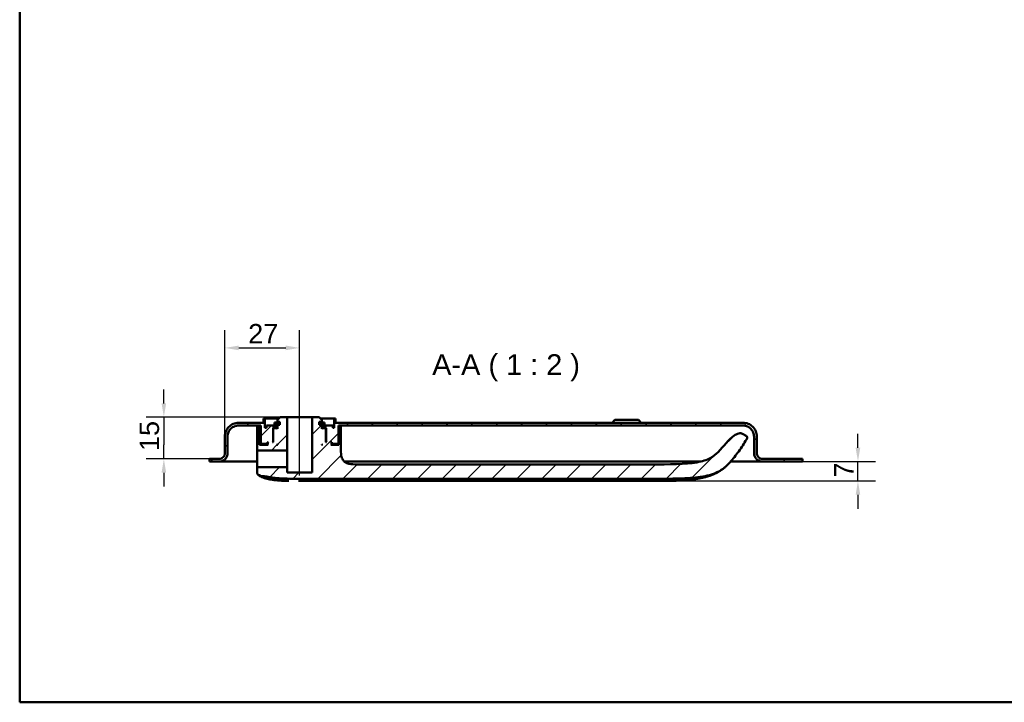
# Model space of a CAD drawing. Header units: millimetres. Extents: x 20 to 833, y 20 to 574.
# Tile 1 of 12: x 20 to 375, y 20 to 266. Entities that reach past the tile are written whole.
import ezdxf

# ---------------------------------------------------------------- set-up
doc = ezdxf.new("R2010")
doc.units = ezdxf.units.MM
doc.header["$LTSCALE"] = 2
for name, color, linetype, lineweight in [('Bemaßungen(DIN)', 7, 'Continuous', 25), ('Mittellinie(DIN)', 7, 'Continuous', 25), ('Sichtbare Kanten(DIN)', 7, 'Continuous', 50), ('Skizziergeometrie(DIN)', 7, 'Continuous', 50), ('Symbole(DIN)', 7, 'Continuous', 25)]:
    doc.layers.add(name, color=color, linetype=linetype, lineweight=lineweight)
doc.layers.add('Schraffur', color=179, linetype='Continuous', lineweight=9, true_color=0x1e1e47)
doc.styles.add('Aktuell-DINGroßer Text', font='arial.ttf')
doc.styles.add('STANDARD-DIN~0', font='arial.ttf')
doc.dimstyles.new('CAD-LAN', dxfattribs={"dimscale": 2, "dimtxt": 3.5, "dimasz": 2.5, "dimexe": 3.175, "dimexo": 0, "dimgap": 0.8, "dimtad": 1, "dimrnd": 1e-08, "dimtxsty": 'STANDARD-DIN~0', "dimcen": 0.09, "dimdle": 10, "dimclrd": 250, "dimclre": 250, "dimclrt": 250, "dimadec": 0, "dimazin": 2, "dimtfac": 1, "dimtmove": 0, "dimatfit": 3, "dimfxl": 1, "dimtolj": 1, "dimtzin": 0, "dimlwd": 25, "dimlwe": 25, "dimarcsym": 0})

# ---------------------------------------------------------------- blocks, each defined once
blk = doc.blocks.new('Ränder Standardrahmen')
at = {"layer": 'Skizziergeometrie(DIN)', "flags": 128}
blk.add_lwpolyline([(10, 10), (10, 287), (410, 287), (410, 10), (10, 10)], dxfattribs=at)
blk = doc.blocks.new('*D25')
at = {"layer": 'Bemaßungen(DIN)', "color": 250, "linetype": 'Continuous', "lineweight": 25, "true_color": 0x3f3f3f, "transparency": 16777216}
for p, q in [((94.03, 115.83), (94.03, 154.18)), ((121.03, 127.83), (121.03, 154.18)), ((99.03, 147.83), (116.03, 147.83))]:
    blk.add_line(p, q, dxfattribs=at)
at = {"layer": 'Bemaßungen(DIN)', "color": 250, "linetype": 'Continuous', "true_color": 0x3f3f3f, "transparency": 16777216}
for points in [[(99.03, 148.67), (99.03, 147), (94.03, 147.83)], [(116.03, 148.67), (116.03, 147), (121.03, 147.83)]]:
    blk.add_solid(points, dxfattribs=at)
at = {"layer": 'Defpoints', "color": 0, "linetype": 'Continuous', "transparency": 16777216}
for p in [(121.03, 147.83), (121.03, 127.83), (94.03, 115.83)]:
    blk.add_point(p, dxfattribs=at)
at = {"layer": 'Bemaßungen(DIN)', "color": 250, "linetype": 'Continuous', "lineweight": 25, "true_color": 0x3f3f3f, "transparency": 16777216, "insert": (102.45, 156.46), "char_height": 7, "attachment_point": 1, "style": 'STANDARD-DIN~0'}
blk.add_mtext('\\A1;27', dxfattribs=at)
blk = doc.blocks.new('*D26')
at = {"layer": 'Bemaßungen(DIN)', "color": 250, "linetype": 'Continuous', "lineweight": 25, "true_color": 0x3f3f3f, "transparency": 16777216}
for p, q in [((72.03, 127.83), (72.03, 132.83)), ((114.03, 122.83), (65.68, 122.83)), ((72.03, 122.83), (72.03, 117.83)), ((72.03, 117.83), (72.03, 112.83)), ((72.03, 107.83), (72.03, 112.83)), ((92.03, 107.83), (65.68, 107.83)), ((72.03, 102.83), (72.03, 97.83))]:
    blk.add_line(p, q, dxfattribs=at)
at = {"layer": 'Bemaßungen(DIN)', "color": 250, "linetype": 'Continuous', "true_color": 0x3f3f3f, "transparency": 16777216}
for points in [[(71.19, 127.83), (72.86, 127.83), (72.03, 122.83)], [(71.19, 102.83), (72.86, 102.83), (72.03, 107.83)]]:
    blk.add_solid(points, dxfattribs=at)
at = {"layer": 'Defpoints', "color": 0, "linetype": 'Continuous', "transparency": 16777216}
for p in [(114.03, 122.83), (72.03, 107.83), (92.03, 107.83)]:
    blk.add_point(p, dxfattribs=at)
at = {"layer": 'Bemaßungen(DIN)', "color": 250, "linetype": 'Continuous', "lineweight": 25, "true_color": 0x3f3f3f, "transparency": 16777216, "insert": (63.28, 110.62), "char_height": 7, "attachment_point": 1, "rotation": 90, "style": 'STANDARD-DIN~0'}
blk.add_mtext('\\A1;15', dxfattribs=at)
blk = doc.blocks.new('*D27')
at = {"layer": 'Bemaßungen(DIN)', "color": 250, "linetype": 'Continuous', "lineweight": 25, "true_color": 0x3f3f3f, "transparency": 16777216}
for p, q in [((322.53, 111.83), (322.53, 116.83)), ((302.53, 106.83), (328.88, 106.83)), ((322.53, 99.84), (322.53, 106.83)), ((247.74, 99.84), (328.88, 99.84)), ((322.53, 94.84), (322.53, 89.84))]:
    blk.add_line(p, q, dxfattribs=at)
at = {"layer": 'Bemaßungen(DIN)', "color": 250, "linetype": 'Continuous', "true_color": 0x3f3f3f, "transparency": 16777216}
for points in [[(321.69, 111.83), (323.36, 111.83), (322.53, 106.83)], [(321.69, 94.84), (323.36, 94.84), (322.53, 99.84)]]:
    blk.add_solid(points, dxfattribs=at)
at = {"layer": 'Defpoints', "color": 0, "linetype": 'Continuous', "transparency": 16777216}
for p in [(302.53, 106.83), (322.53, 106.83), (247.74, 99.84)]:
    blk.add_point(p, dxfattribs=at)
at = {"layer": 'Bemaßungen(DIN)', "color": 250, "linetype": 'Continuous', "lineweight": 25, "true_color": 0x3f3f3f, "transparency": 16777216, "insert": (313.93, 101.07), "char_height": 7, "attachment_point": 1, "rotation": 90, "style": 'STANDARD-DIN~0'}
blk.add_mtext('\\A1;7', dxfattribs=at)

msp = doc.modelspace()

# ---------------------------------------------------------------- hatches: boundary and pattern name
at = {"layer": 'Schraffur'}
h = msp.add_hatch(dxfattribs=at)
h.set_pattern_fill('ANSI31', color=256, scale=50.8, style=0)
h.set_pattern_definition([(45, (0, 0), (-4.49013, 4.49013), [])])
edge = h.paths.add_edge_path()
edge.add_spline(control_points=[(105.7037, 111.034), (105.7037, 111.0201), (105.7052, 111.0062), (105.7108, 110.9794), (105.7149, 110.9665), (105.7308, 110.93), (105.746, 110.9082), (105.7833, 110.8722), (105.805, 110.8581), (105.8526, 110.8388), (105.8779, 110.834), (105.9037, 110.834)], knot_values=[-0.03157334, -0.03157334, -0.03157334, -0.03157334, -0.02739257, -0.02739257, -0.02333838, -0.02333838, -0.01542809, -0.01542809, -0.00773784, -0.00773784, 0, 0, 0, 0], degree=3, periodic=0)
edge.add_line((105.9037, 110.834), (116.4773, 110.834))
edge.add_line((116.4773, 110.834), (116.4773, 122.8344))
edge.add_line((116.4773, 122.8344), (114.0274, 122.8344))
edge.add_line((114.0274, 122.8344), (113.0274, 121.8344))
edge.add_line((113.0274, 121.8344), (113.0274, 121.1344))
edge.add_line((113.0274, 121.1344), (113.9274, 121.1344))
edge.add_line((113.9274, 121.1344), (113.9274, 120.0344))
edge.add_line((113.9274, 120.0344), (113.5091, 120.0344))
edge.add_line((113.5091, 120.0344), (113.5091, 120.9344))
edge.add_line((113.5091, 120.9344), (112.0107, 120.9344))
edge.add_line((112.0107, 120.9344), (112.0107, 120.0344))
edge.add_line((112.0107, 120.0344), (113.0274, 120.0344))
edge.add_line((113.0274, 120.0344), (113.0274, 118.6344))
edge.add_line((113.0274, 118.6344), (112.8274, 118.8344))
edge.add_line((112.8274, 118.8344), (111.7274, 118.8344))
edge.add_line((111.7274, 118.8344), (111.5274, 118.6344))
edge.add_line((111.5274, 118.6344), (111.5274, 113.8344))
edge.add_line((111.5274, 113.8344), (111.2774, 113.8344))
edge.add_line((111.2774, 113.8344), (111.4774, 114.0344))
edge.add_line((111.4774, 114.0344), (111.4774, 118.8344))
edge.add_line((111.4774, 118.8344), (111.2774, 119.0344))
edge.add_line((111.2774, 119.0344), (112.0274, 119.0344))
edge.add_line((112.0274, 119.0344), (112.0274, 119.8344))
edge.add_line((112.0274, 119.8344), (109.0273, 119.8344))
edge.add_line((109.0273, 119.8344), (109.0273, 119.0344))
edge.add_line((109.0273, 119.0344), (108.5273, 119.0344))
edge.add_line((108.5273, 119.0344), (108.5273, 122.3344))
edge.add_line((108.5273, 122.3344), (108.0273, 122.3344))
edge.add_line((108.0273, 122.3344), (108.0273, 120.8344))
edge.add_line((108.0273, 120.8344), (99.0272, 120.8344))
edge.add_spline(control_points=[(99.0272, 120.8344), (98.6793, 120.8344), (98.3333, 120.7989), (97.663, 120.6579), (97.3413, 120.5552), (96.4291, 120.1579), (95.8835, 119.7776), (94.9835, 118.8441), (94.6309, 118.3028), (94.1493, 117.1133), (94.0272, 116.4793), (94.0272, 115.8344)], knot_values=[-0.78930523, -0.78930523, -0.78930523, -0.78930523, -0.68480532, -0.68480532, -0.58346864, -0.58346864, -0.38572109, -0.38572109, -0.19345948, -0.19345948, 0, 0, 0, 0], degree=3, periodic=0)
edge.add_line((94.0272, 115.8344), (94.0272, 109.8344))
edge.add_spline(control_points=[(94.0272, 109.8344), (94.0272, 109.6953), (94.013, 109.5569), (93.9566, 109.2887), (93.9155, 109.1601), (93.7566, 108.7952), (93.6045, 108.577), (93.2311, 108.217), (93.0146, 108.0759), (92.5388, 107.8833), (92.2852, 107.8344), (92.0272, 107.8344)], knot_values=[-0.31572209, -0.31572209, -0.31572209, -0.31572209, -0.27392213, -0.27392213, -0.23338746, -0.23338746, -0.15428844, -0.15428844, -0.07738379, -0.07738379, -0.00000194, -0.00000194, -0.00000194, -0.00000194], degree=3, periodic=0)
edge.add_line((92.0272, 107.8344), (89.5273, 107.8344))
edge.add_line((89.5273, 107.8344), (89.5273, 107.8044))
edge.add_line((89.5273, 107.8044), (88.5273, 107.8044))
edge.add_line((88.5273, 107.8044), (88.5273, 106.8344))
edge.add_line((88.5273, 106.8344), (92.0273, 106.8344))
edge.add_spline(control_points=[(92.0273, 106.8344), (92.236, 106.8344), (92.4436, 106.8557), (92.8458, 106.9403), (93.0388, 107.002), (93.5861, 107.2404), (93.9135, 107.4685), (94.4535, 108.0286), (94.665, 108.3534), (94.954, 109.0671), (95.0273, 109.4475), (95.0273, 109.8344)], knot_values=[-0.47358314, -0.47358314, -0.47358314, -0.47358314, -0.41088319, -0.41088319, -0.35008119, -0.35008119, -0.23143265, -0.23143265, -0.11607569, -0.11607569, 0, 0, 0, 0], degree=3, periodic=0)
edge.add_line((95.0273, 109.8344), (95.0273, 115.8344))
edge.add_spline(control_points=[(95.0273, 115.8344), (95.0273, 116.1127), (95.0557, 116.3896), (95.1685, 116.9258), (95.2506, 117.1831), (95.5685, 117.9129), (95.8727, 118.3494), (96.6195, 119.0694), (97.0526, 119.3515), (98.0042, 119.7368), (98.5114, 119.8344), (99.0273, 119.8344)], knot_values=[-0.63144419, -0.63144419, -0.63144419, -0.63144419, -0.54784426, -0.54784426, -0.46677491, -0.46677491, -0.30857687, -0.30857687, -0.15476759, -0.15476759, 0, 0, 0, 0], degree=3, periodic=0)
edge.add_line((99.0273, 119.8344), (107.0273, 119.8344))
edge.add_line((107.0273, 119.8344), (107.0273, 113.4344))
edge.add_line((107.0273, 113.4344), (107.2273, 113.2344))
edge.add_line((107.2273, 113.2344), (109.3273, 113.2344))
edge.add_line((109.3273, 113.2344), (109.4273, 113.3344))
edge.add_line((109.4273, 113.3344), (109.4273, 113.8344))
edge.add_line((109.4273, 113.8344), (109.7274, 113.8344))
edge.add_line((109.7274, 113.8344), (109.5274, 113.6344))
edge.add_line((109.5274, 113.6344), (109.5274, 113.0344))
edge.add_line((109.5274, 113.0344), (109.7274, 112.8344))
edge.add_line((109.7274, 112.8344), (106.588, 112.8344))
edge.add_line((106.588, 112.8344), (106.588, 119.3351))
edge.add_line((106.588, 119.3351), (105.7037, 119.3351))
edge.add_line((105.7037, 119.3351), (105.7037, 111.034))
h.paths.add_polyline_path([(113.0274, 113.0344), (113.0274, 112.8344), (112.8274, 112.8344)], flags=0)
edge = h.paths.add_edge_path()
edge.add_spline(control_points=[(276.2539, 106.5111), (277.4005, 107.7848), (278.476, 109.116), (280.4933, 111.9037), (281.4286, 113.3535), (282.2893, 114.8511)], knot_values=[-1.03233607, -1.03233607, -1.03233607, -1.03233607, -0.51820906, -0.51820906, -0.00000706, -0.00000706, -0.00000706, -0.00000706], degree=3, periodic=0)
edge.add_spline(control_points=[(282.2893, 114.8511), (282.3764, 115.0028), (282.4647, 115.1582), (282.5283, 115.3853), (282.5394, 115.459), (282.5313, 115.6021), (282.5143, 115.6671), (282.4462, 115.8071), (282.3903, 115.8742), (282.2169, 116.0361), (282.0766, 116.1219), (281.9383, 116.2064)], knot_values=[-0.17473264, -0.17473264, -0.17473264, -0.17473264, -0.12264195, -0.12264195, -0.09871995, -0.09871995, -0.07650599, -0.07650599, -0.04862372, -0.04862372, -0.00000804, -0.00000804, -0.00000804, -0.00000804], degree=3, periodic=0)
edge.add_line((281.9383, 116.2064), (281.0713, 116.7365))
edge.add_spline(control_points=[(281.0713, 116.7365), (280.9713, 116.7976), (280.8627, 116.864), (280.6164, 116.9739), (280.4773, 117.0207), (280.1008, 117.0766), (279.8311, 117.0767), (278.8715, 116.8384), (278.2856, 116.4892), (275.8728, 114.841), (274.0271, 112.3084), (272.0506, 110.2716)], knot_values=[-1.28744076, -1.28744076, -1.28744076, -1.28744076, -1.20137856, -1.20137856, -1.12194188, -1.12194188, -1.02287936, -1.02287936, -0.85144586, -0.85144586, -0.00000026, -0.00000026, -0.00000026, -0.00000026], degree=3, periodic=0)
edge.add_spline(control_points=[(272.0506, 110.2716), (271.3067, 109.5049), (270.4593, 108.7211), (267.9283, 107.4085), (266.4089, 106.9142), (260.1757, 105.8232), (254.593, 105.8232), (247.7418, 105.8232)], knot_values=[-4.12601691, -4.12601691, -4.12601691, -4.12601691, -3.05112349, -3.05112349, -2.05536633, -2.05536633, 0, 0, 0, 0], degree=3, periodic=0)
edge.add_line((247.7418, 105.8232), (141.8904, 105.8232))
edge.add_spline(control_points=[(141.8904, 105.8232), (140.763, 105.8232), (139.6803, 105.8232), (138.2978, 106.1872), (137.8832, 106.356), (137.1645, 106.842), (136.8772, 107.1343), (136.3597, 107.9243), (136.1845, 108.4211), (135.8903, 109.8167), (135.8903, 110.7989), (135.8903, 111.8232)], knot_values=[-1.11738021, -1.11738021, -1.11738021, -1.11738021, -0.782679, -0.782679, -0.6296813, -0.6296813, -0.48652513, -0.48652513, -0.30730813, -0.30730813, -0.0000012, -0.0000012, -0.0000012, -0.0000012], degree=3, periodic=0)
edge.add_line((135.8903, 111.8232), (135.8903, 119.3351))
edge.add_line((135.8903, 119.3351), (135.1882, 119.3351))
edge.add_line((135.1882, 119.3351), (135.1882, 112.8344))
edge.add_line((135.1882, 112.8344), (132.3272, 112.8344))
edge.add_line((132.3272, 112.8344), (132.5272, 113.0344))
edge.add_line((132.5272, 113.0344), (132.5272, 113.6344))
edge.add_line((132.5272, 113.6344), (132.3272, 113.8344))
edge.add_line((132.3272, 113.8344), (132.6272, 113.8344))
edge.add_line((132.6272, 113.8344), (132.6272, 113.3344))
edge.add_line((132.6272, 113.3344), (132.7272, 113.2344))
edge.add_line((132.7272, 113.2344), (134.8272, 113.2344))
edge.add_line((134.8272, 113.2344), (135.0272, 113.4344))
edge.add_line((135.0272, 113.4344), (135.0272, 119.8344))
edge.add_line((135.0272, 119.8344), (281.0273, 119.8344))
edge.add_spline(control_points=[(281.0273, 119.8344), (281.3056, 119.8344), (281.5824, 119.806), (282.1187, 119.6932), (282.376, 119.6111), (283.1058, 119.2932), (283.5422, 118.989), (284.2622, 118.2422), (284.5443, 117.8092), (284.9296, 116.8576), (285.0273, 116.3503), (285.0273, 115.8344)], knot_values=[-0.63144419, -0.63144419, -0.63144419, -0.63144419, -0.54784426, -0.54784426, -0.46677491, -0.46677491, -0.30857687, -0.30857687, -0.15476759, -0.15476759, 0, 0, 0, 0], degree=3, periodic=0)
edge.add_line((285.0273, 115.8344), (285.0273, 109.8344))
edge.add_spline(control_points=[(285.0273, 109.8344), (285.0273, 109.6257), (285.0486, 109.4181), (285.1332, 109.0159), (285.1948, 108.8229), (285.4332, 108.2756), (285.6614, 107.9482), (286.2215, 107.4082), (286.5462, 107.1967), (287.2599, 106.9077), (287.6404, 106.8344), (288.0273, 106.8344)], knot_values=[-0.47358314, -0.47358314, -0.47358314, -0.47358314, -0.41088319, -0.41088319, -0.35008119, -0.35008119, -0.23143265, -0.23143265, -0.11607569, -0.11607569, 0, 0, 0, 0], degree=3, periodic=0)
edge.add_line((288.0273, 106.8344), (302.5273, 106.8344))
edge.add_line((302.5273, 106.8344), (302.5273, 107.8344))
edge.add_line((302.5273, 107.8344), (288.0271, 107.8344))
edge.add_spline(control_points=[(288.0271, 107.8344), (287.888, 107.8344), (287.7496, 107.8486), (287.4815, 107.905), (287.3529, 107.9461), (286.988, 108.1051), (286.7697, 108.2572), (286.4097, 108.6306), (286.2687, 108.8471), (286.076, 109.3229), (286.0272, 109.5765), (286.0272, 109.8344)], knot_values=[-0.31571435, -0.31571435, -0.31571435, -0.31571435, -0.27392213, -0.27392213, -0.23338746, -0.23338746, -0.15428844, -0.15428844, -0.07738379, -0.07738379, 0, 0, 0, 0], degree=3, periodic=0)
edge.add_line((286.0272, 109.8344), (286.0272, 115.8344))
edge.add_spline(control_points=[(286.0272, 115.8344), (286.0272, 116.1823), (285.9917, 116.5284), (285.8507, 117.1987), (285.748, 117.5203), (285.3506, 118.4325), (284.9704, 118.9781), (284.0369, 119.8781), (283.4956, 120.2307), (282.3061, 120.7124), (281.6721, 120.8344), (281.0272, 120.8344)], knot_values=[-0.78930523, -0.78930523, -0.78930523, -0.78930523, -0.68480532, -0.68480532, -0.58346864, -0.58346864, -0.38572109, -0.38572109, -0.19345948, -0.19345948, 0, 0, 0, 0], degree=3, periodic=0)
edge.add_line((281.0272, 120.8344), (134.0272, 120.8344))
edge.add_line((134.0272, 120.8344), (134.0272, 122.3344))
edge.add_line((134.0272, 122.3344), (133.5272, 122.3344))
edge.add_line((133.5272, 122.3344), (133.5272, 119.0344))
edge.add_line((133.5272, 119.0344), (133.0272, 119.0344))
edge.add_line((133.0272, 119.0344), (133.0272, 119.8344))
edge.add_line((133.0272, 119.8344), (130.0272, 119.8344))
edge.add_line((130.0272, 119.8344), (130.0272, 119.0344))
edge.add_line((130.0272, 119.0344), (130.7772, 119.0344))
edge.add_line((130.7772, 119.0344), (130.5772, 118.8344))
edge.add_line((130.5772, 118.8344), (130.5772, 114.0344))
edge.add_line((130.5772, 114.0344), (130.7772, 113.8344))
edge.add_line((130.7772, 113.8344), (130.5272, 113.8344))
edge.add_line((130.5272, 113.8344), (130.5272, 118.6344))
edge.add_line((130.5272, 118.6344), (130.3272, 118.8344))
edge.add_line((130.3272, 118.8344), (129.2272, 118.8344))
edge.add_line((129.2272, 118.8344), (129.0272, 118.6344))
edge.add_line((129.0272, 118.6344), (129.0272, 120.0344))
edge.add_line((129.0272, 120.0344), (130.0438, 120.0344))
edge.add_line((130.0438, 120.0344), (130.0438, 120.9344))
edge.add_line((130.0438, 120.9344), (128.5455, 120.9344))
edge.add_line((128.5455, 120.9344), (128.5455, 120.0344))
edge.add_line((128.5455, 120.0344), (128.1272, 120.0344))
edge.add_line((128.1272, 120.0344), (128.1272, 121.1344))
edge.add_line((128.1272, 121.1344), (129.0272, 121.1344))
edge.add_line((129.0272, 121.1344), (129.0272, 121.8344))
edge.add_line((129.0272, 121.8344), (128.0272, 122.8344))
edge.add_line((128.0272, 122.8344), (125.5773, 122.8344))
edge.add_line((125.5773, 122.8344), (125.5773, 102.8344))
edge.add_line((125.5773, 102.8344), (116.4773, 102.8344))
edge.add_line((116.4773, 102.8344), (116.4773, 104.8348))
edge.add_line((116.4773, 104.8348), (105.9037, 104.8349))
edge.add_spline(control_points=[(105.9037, 104.8349), (105.8898, 104.8349), (105.876, 104.8335), (105.8492, 104.8278), (105.8363, 104.8237), (105.7998, 104.8078), (105.778, 104.7926), (105.742, 104.7553), (105.7279, 104.7336), (105.7086, 104.6861), (105.7037, 104.6607), (105.7037, 104.6349)], knot_values=[-0.03157339, -0.03157339, -0.03157339, -0.03157339, -0.02739385, -0.02739385, -0.0233408, -0.0233408, -0.01543058, -0.01543058, -0.00773932, -0.00773932, 0, 0, 0, 0], degree=3, periodic=0)
edge.add_line((105.7037, 104.6349), (105.7037, 103.0586))
edge.add_spline(control_points=[(105.7037, 103.0586), (105.7037, 102.9079), (105.7037, 102.7595), (105.7397, 102.529), (105.7643, 102.4433), (105.8478, 102.2819), (105.9056, 102.2135), (106.1093, 102.0423), (106.2831, 101.9639), (106.4634, 101.8827)], knot_values=[-0.16488881, -0.16488881, -0.16488881, -0.16488881, -0.12162228, -0.12162228, -0.09146068, -0.09146068, -0.0593273, -0.0593273, -0.00000738, -0.00000738, -0.00000738, -0.00000738], degree=3, periodic=0)
edge.add_line((106.4634, 101.8827), (107.0322, 101.6262))
edge.add_spline(control_points=[(107.0322, 101.6262), (107.0853, 101.6022), (107.1266, 101.5836), (107.2219, 101.5651), (107.2675, 101.5673), (107.3267, 101.5692)], knot_values=[-0.03520439, -0.03520439, -0.03520439, -0.03520439, -0.0177737, -0.0177737, 0, 0, 0, 0], degree=3, periodic=0)
edge.add_spline(control_points=[(107.3267, 101.5692), (107.9635, 101.5893), (108.5985, 101.5227), (109.8788, 101.3185), (110.508, 101.1812), (111.1048, 101.0778)], knot_values=[-0.35811209, -0.35811209, -0.35811209, -0.35811209, -0.18131886, -0.18131886, 0, 0, 0, 0], degree=3, periodic=0)
edge.add_spline(control_points=[(111.1048, 101.0778), (111.5393, 101.0028), (111.9803, 100.9418), (112.905, 100.8373), (113.3971, 100.7953), (113.8859, 100.7637)], knot_values=[-0.27917394, -0.27917394, -0.27917394, -0.27917394, -0.14692156, -0.14692156, 0, 0, 0, 0], degree=3, periodic=0)
edge.add_spline(control_points=[(113.8859, 100.7637), (115.0178, 100.6906), (116.2624, 100.6674), (118.5285, 100.6478), (119.7083, 100.65), (120.8881, 100.65)], knot_values=[-0.67986841, -0.67986841, -0.67986841, -0.67986841, -0.35393347, -0.35393347, 0, 0, 0, 0], degree=3, periodic=0)
edge.add_line((120.8881, 100.65), (247.7418, 100.6503))
edge.add_spline(control_points=[(247.7418, 100.6503), (255.6188, 100.6503), (261.188, 100.6504), (268.0395, 101.6526), (270.0484, 102.197), (273.9222, 104.0383), (275.1909, 105.3304), (276.2539, 106.5111)], knot_values=[-1.50832282, -1.50832282, -1.50832282, -1.50832282, -0.84477879, -0.84477879, -0.47661772, -0.47661772, 0, 0, 0, 0], degree=3, periodic=0)
h.paths.add_polyline_path([(129.0272, 112.8344), (129.0272, 113.0344), (129.2272, 112.8344)], flags=0)

# ---------------------------------------------------------------- linework, layer by layer
at = {"layer": 'Mittellinie(DIN)', "linetype": 'Continuous'}
msp.add_line((121.0273, 101.8342), (121.0273, 127.8344), dxfattribs=at)
at = {"layer": 'Sichtbare Kanten(DIN)'}
for p, q in [((108.0273, 120.8344), (99.0272, 120.8344)), ((108.5273, 122.3344), (108.0273, 122.3344)), ((108.0273, 122.3344), (108.0273, 120.8344)), ((108.5273, 119.0344), (108.5273, 122.3344)), ((108.5273, 122.3344), (113.5274, 122.3344)), ((113.5091, 120.9344), (112.0107, 120.9344)), ((112.0107, 120.9344), (112.0107, 120.0344)), ((114.0274, 122.8344), (113.0274, 121.8344)), ((113.0274, 121.8344), (113.0274, 121.1344)), ((113.0274, 121.1344), (113.9274, 121.1344)), ((113.5091, 120.0344), (113.5091, 120.9344)), ((113.9274, 120.9344), (113.5091, 120.9344)), ((113.9274, 121.1344), (113.9274, 120.0344)), ((116.4773, 122.8344), (114.0274, 122.8344)), ((116.4773, 110.834), (116.4773, 122.8344)), ((116.4773, 122.8344), (125.5773, 122.8344)), ((128.0272, 122.8344), (125.5773, 122.8344)), ((125.5773, 122.8344), (125.5773, 102.8344)), ((129.0272, 121.8344), (128.0272, 122.8344)), ((128.1272, 120.0344), (128.1272, 121.1344)), ((128.1272, 121.1344), (129.0272, 121.1344)), ((128.5455, 120.9344), (128.1272, 120.9344)), ((128.5272, 122.3344), (133.5272, 122.3344)), ((130.0438, 120.9344), (128.5455, 120.9344)), ((128.5455, 120.9344), (128.5455, 120.0344)), ((129.0272, 121.1344), (129.0272, 121.8344)), ((130.0438, 120.0344), (130.0438, 120.9344)), ((134.0272, 122.3344), (133.5272, 122.3344)), ((133.5272, 122.3344), (133.5272, 119.0344)), ((134.0272, 120.8344), (134.0272, 122.3344)), ((281.0272, 120.8344), (134.0272, 120.8344)), ((234.7773, 121.8344), (233.7773, 120.8344)), ((234.7773, 121.8344), (243.2773, 121.8344)), ((243.2773, 121.8344), (244.2773, 120.8344)), ((99.0273, 119.8344), (107.0273, 119.8344)), ((106.588, 119.3351), (105.7037, 119.3351)), ((105.7037, 119.3351), (105.7037, 111.034)), ((106.588, 112.8344), (106.588, 119.3351)), ((107.0273, 119.3351), (106.588, 119.3351)), ((107.0273, 119.8344), (107.0273, 113.4344)), ((109.0273, 119.0344), (108.5273, 119.0344)), ((112.0274, 119.8344), (109.0273, 119.8344)), ((109.0273, 119.8344), (109.0273, 119.0344)), ((111.4774, 118.8344), (111.2774, 119.0344)), ((111.2774, 119.0344), (112.0274, 119.0344)), ((111.4774, 114.0344), (111.4774, 118.8344)), ((111.4774, 118.8344), (111.7274, 118.8344)), ((111.7274, 118.8344), (111.5274, 118.6344)), ((111.5274, 118.6344), (111.5274, 113.8344)), ((112.8274, 118.8344), (111.7274, 118.8344)), ((112.0107, 120.0344), (113.0274, 120.0344)), ((112.0274, 119.0344), (112.0274, 119.8344)), ((112.0274, 119.8344), (113.0274, 119.8344)), ((113.0274, 119.0344), (112.0274, 119.0344)), ((113.0274, 118.6344), (112.8274, 118.8344)), ((113.0274, 118.8344), (112.8274, 118.8344)), ((113.0274, 120.0344), (113.0274, 118.6344)), ((113.9274, 120.0344), (113.5091, 120.0344)), ((128.5455, 120.0344), (128.1272, 120.0344)), ((129.0272, 118.6344), (129.0272, 120.0344)), ((129.0272, 120.0344), (130.0438, 120.0344)), ((129.0272, 119.8344), (130.0272, 119.8344)), ((130.0272, 119.0344), (129.0272, 119.0344)), ((129.2272, 118.8344), (129.0272, 118.6344)), ((129.2272, 118.8344), (129.0272, 118.8344)), ((130.3272, 118.8344), (129.2272, 118.8344)), ((133.0272, 119.8344), (130.0272, 119.8344)), ((130.0272, 119.8344), (130.0272, 119.0344)), ((130.0272, 119.0344), (130.7772, 119.0344)), ((130.5272, 118.6344), (130.3272, 118.8344)), ((130.3272, 118.8344), (130.5772, 118.8344)), ((130.5272, 113.8344), (130.5272, 118.6344)), ((130.7772, 119.0344), (130.5772, 118.8344)), ((130.5772, 118.8344), (130.5772, 114.0344)), ((133.0272, 119.0344), (133.0272, 119.8344)), ((133.5272, 119.0344), (133.0272, 119.0344)), ((135.0272, 113.4344), (135.0272, 119.8344)), ((135.0272, 119.8344), (281.0273, 119.8344)), ((135.1882, 119.3351), (135.0272, 119.3351)), ((135.8903, 119.3351), (135.1882, 119.3351)), ((135.1882, 119.3351), (135.1882, 112.8344)), ((135.8903, 111.8232), (135.8903, 119.3351)), ((94.0271, 109.8344), (94.0271, 115.8344)), ((94.0272, 115.8344), (94.0272, 109.8344)), ((95.0273, 109.8344), (95.0273, 115.8344)), ((109.4273, 113.3344), (109.4273, 113.8344)), ((109.4273, 113.8344), (109.7274, 113.8344)), ((109.7274, 113.8344), (109.5274, 113.6344)), ((111.2774, 113.8344), (111.4774, 114.0344)), ((111.5274, 113.8344), (111.2774, 113.8344)), ((111.5274, 114.0344), (111.4774, 114.0344)), ((130.5772, 114.0344), (130.5272, 114.0344)), ((130.7772, 113.8344), (130.5272, 113.8344)), ((130.5772, 114.0344), (130.7772, 113.8344)), ((132.5272, 113.6344), (132.3272, 113.8344)), ((132.3272, 113.8344), (132.6272, 113.8344)), ((132.6272, 113.8344), (132.6272, 113.3344)), ((281.9383, 116.2064), (281.0713, 116.7365)), ((285.0273, 115.8344), (285.0273, 109.8344)), ((286.0272, 109.8344), (286.0272, 115.8344)), ((286.0273, 115.8344), (286.0272, 115.8344)), ((286.0273, 109.8344), (286.0273, 115.8344)), ((105.9037, 110.834), (116.4773, 110.834)), ((109.7274, 112.8344), (106.588, 112.8344)), ((107.0273, 113.4344), (107.2273, 113.2344)), ((107.2273, 113.2344), (109.3273, 113.2344)), ((109.3273, 113.2344), (109.4273, 113.3344)), ((109.3273, 113.2344), (109.5274, 113.2344)), ((109.5274, 113.3344), (109.4273, 113.3344)), ((109.5274, 113.6344), (109.5274, 113.0344)), ((109.5274, 113.0344), (109.7274, 112.8344)), ((112.8274, 112.8344), (113.0274, 113.0344)), ((113.0274, 112.8344), (112.8274, 112.8344)), ((113.0274, 113.0344), (113.0274, 112.8344)), ((116.4773, 110.834), (116.4773, 107.8344)), ((129.0272, 112.8344), (129.0272, 113.0344)), ((129.0272, 113.0344), (129.2272, 112.8344)), ((129.2272, 112.8344), (129.0272, 112.8344)), ((132.3272, 112.8344), (132.5272, 113.0344)), ((135.1882, 112.8344), (132.3272, 112.8344)), ((132.5272, 113.0344), (132.5272, 113.6344)), ((132.6272, 113.3344), (132.5272, 113.3344)), ((132.5272, 113.2344), (132.7272, 113.2344)), ((132.6272, 113.3344), (132.7272, 113.2344)), ((132.7272, 113.2344), (134.8272, 113.2344)), ((134.8272, 113.2344), (135.0272, 113.4344)), ((89.5273, 107.8044), (88.5273, 107.8044)), ((88.5273, 107.8044), (88.5273, 106.8344)), ((88.5273, 106.8344), (88.5273, 107.8044)), ((88.5273, 106.8344), (92.0273, 106.8344)), ((92.0272, 107.8344), (89.5273, 107.8344)), ((89.5273, 107.8344), (89.5273, 107.8044)), ((89.5273, 107.8344), (89.5273, 107.8044)), ((105.7254, 106.8344), (92.0273, 106.8344)), ((94.0271, 109.8344), (94.0272, 109.8344)), ((116.4773, 107.8344), (116.4773, 104.8348)), ((262.489, 106.8344), (137.215, 106.8344)), ((265.736, 106.8344), (262.489, 106.8344)), ((282.7152, 106.8344), (276.5424, 106.8344)), ((288.0273, 106.8344), (282.7152, 106.8344)), ((302.5273, 107.8344), (288.0271, 107.8344)), ((288.0273, 106.8344), (302.5273, 106.8344)), ((302.5273, 106.8344), (302.5273, 107.8344)), ((302.5273, 106.8344), (302.5273, 107.8044)), ((302.5273, 106.8344), (302.5273, 106.8344)), ((105.7037, 104.6349), (105.7037, 103.0586)), ((116.4773, 104.8348), (105.9037, 104.8348)), ((116.4773, 102.8344), (116.4773, 104.8348)), ((106.4634, 101.8827), (107.0322, 101.6262)), ((125.5773, 102.8344), (116.4773, 102.8344)), ((120.8881, 100.65), (247.7418, 100.6503))]:
    msp.add_line(p, q, dxfattribs=at)
for points, degree, knots in [([(99.0272, 120.8344), (98.6793, 120.8344), (98.3333, 120.7989), (97.663, 120.6579), (97.3413, 120.5552), (96.4291, 120.1579), (95.8835, 119.7776), (94.9835, 118.8441), (94.6309, 118.3028), (94.1493, 117.1133), (94.0272, 116.4793), (94.0272, 115.8344)], 3, [-0.789305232, -0.789305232, -0.789305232, -0.789305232, -0.684805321, -0.684805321, -0.583468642, -0.583468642, -0.38572109, -0.38572109, -0.193459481, -0.193459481, 0, 0, 0, 0]), ([(286.0272, 115.8344), (286.0272, 116.1823), (285.9917, 116.5284), (285.8507, 117.1987), (285.748, 117.5203), (285.3506, 118.4325), (284.9704, 118.9781), (284.0369, 119.8781), (283.4956, 120.2307), (282.3061, 120.7124), (281.6721, 120.8344), (281.0272, 120.8344)], 3, [-0.789305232, -0.789305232, -0.789305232, -0.789305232, -0.684805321, -0.684805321, -0.583468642, -0.583468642, -0.38572109, -0.38572109, -0.193459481, -0.193459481, 0, 0, 0, 0]), ([(95.0273, 115.8344), (95.0273, 116.1127), (95.0557, 116.3896), (95.1685, 116.9258), (95.2506, 117.1831), (95.5685, 117.9129), (95.8727, 118.3494), (96.6195, 119.0694), (97.0526, 119.3515), (98.0042, 119.7368), (98.5114, 119.8344), (99.0273, 119.8344)], 3, [-0.631444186, -0.631444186, -0.631444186, -0.631444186, -0.547844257, -0.547844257, -0.466774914, -0.466774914, -0.308576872, -0.308576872, -0.154767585, -0.154767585, 0, 0, 0, 0]), ([(281.0273, 119.8344), (281.3056, 119.8344), (281.5824, 119.806), (282.1187, 119.6932), (282.376, 119.6111), (283.1058, 119.2932), (283.5422, 118.989), (284.2622, 118.2422), (284.5443, 117.8092), (284.9296, 116.8576), (285.0273, 116.3503), (285.0273, 115.8344)], 3, [-0.631444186, -0.631444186, -0.631444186, -0.631444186, -0.547844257, -0.547844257, -0.466774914, -0.466774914, -0.308576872, -0.308576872, -0.154767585, -0.154767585, 0, 0, 0, 0]), ([(281.0713, 116.7365), (280.9713, 116.7976), (280.8627, 116.864), (280.6164, 116.9739), (280.4773, 117.0207), (280.1008, 117.0766), (279.8311, 117.0767), (278.8715, 116.8384), (278.2856, 116.4892), (275.8728, 114.841), (274.0271, 112.3084), (272.0506, 110.2716)], 3, [-1.28744076, -1.28744076, -1.28744076, -1.28744076, -1.20137856, -1.20137856, -1.12194188, -1.12194188, -1.02287936, -1.02287936, -0.85144586, -0.85144586, -0.00000026, -0.00000026, -0.00000026, -0.00000026]), ([(276.2539, 106.5111), (277.4005, 107.7848), (278.476, 109.116), (280.4933, 111.9037), (281.4286, 113.3535), (282.2893, 114.8511)], 3, [-1.03233607, -1.03233607, -1.03233607, -1.03233607, -0.51820906, -0.51820906, -0.00000706, -0.00000706, -0.00000706, -0.00000706]), ([(281.9383, 116.2065), (282.082, 116.1186), (282.2295, 116.0309), (282.3861, 115.8753), (282.4204, 115.8349), (282.4777, 115.7469), (282.5009, 115.6984), (282.5304, 115.5973), (282.537, 115.5438), (282.534, 115.3845), (282.5022, 115.2783), (282.4356, 115.1201), (282.4053, 115.0601), (282.3683, 114.9913), (282.3601, 114.9763), (282.3402, 114.9405), (282.3294, 114.9214), (282.3156, 114.8971), (282.3113, 114.8895), (282.3046, 114.8779), (282.3023, 114.8739), (282.2985, 114.8672), (282.2971, 114.8648), (282.2947, 114.8605), (282.2937, 114.8589), (282.2922, 114.8563), (282.2917, 114.8553), (282.2905, 114.8533), (282.2899, 114.8522), (282.2893, 114.8511)], 3, [0, 0, 0, 0, 0.050515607, 0.050515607, 0.066237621, 0.066237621, 0.082041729, 0.082041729, 0.097877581, 0.097877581, 0.129935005, 0.129935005, 0.149806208, 0.149806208, 0.155593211, 0.155593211, 0.164919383, 0.164919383, 0.169628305, 0.169628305, 0.171967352, 0.171967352, 0.173182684, 0.173182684, 0.173839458, 0.173839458, 0.174193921, 0.174193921, 0.174563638, 0.174563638, 0.174563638, 0.174563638]), ([(282.2893, 114.8511), (282.3764, 115.0028), (282.4647, 115.1582), (282.5283, 115.3853), (282.5394, 115.459), (282.5313, 115.6021), (282.5143, 115.6671), (282.4462, 115.8071), (282.3903, 115.8742), (282.2169, 116.0361), (282.0766, 116.1219), (281.9384, 116.2064)], 3, [-0.174732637, -0.174732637, -0.174732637, -0.174732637, -0.122641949, -0.122641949, -0.098719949, -0.098719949, -0.076505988, -0.076505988, -0.048623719, -0.048623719, -0.000008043, -0.000008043, -0.000008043, -0.000008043]), ([(105.7037, 111.034), (105.7037, 111.0201), (105.7052, 111.0062), (105.7108, 110.9794), (105.7149, 110.9665), (105.7308, 110.93), (105.746, 110.9082), (105.7833, 110.8722), (105.805, 110.8581), (105.8526, 110.8388), (105.8779, 110.834), (105.9037, 110.834)], 3, [-0.031573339, -0.031573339, -0.031573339, -0.031573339, -0.0273925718, -0.0273925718, -0.0233383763, -0.0233383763, -0.0154280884, -0.0154280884, -0.0077378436, -0.0077378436, 0, 0, 0, 0]), ([(105.7277, 107.8344), (105.7277, 108.2522), (105.7258, 108.8833), (105.7204, 109.6245), (105.7157, 110.1113), (105.711, 110.5124), (105.707, 110.8094), (105.7044, 110.9897), (105.7038, 111.0315), (105.7037, 111.034)], 3, [0, 0, 0, 0, 0.122960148, 0.184440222, 0.245920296, 0.30740037, 0.368880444, 0.430360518, 0.487785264, 0.487785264, 0.487785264, 0.487785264]), ([(141.8904, 105.8232), (140.763, 105.8232), (139.6803, 105.8232), (138.2978, 106.1872), (137.8832, 106.356), (137.1645, 106.842), (136.8772, 107.1343), (136.3597, 107.9243), (136.1845, 108.4211), (135.8903, 109.8167), (135.8903, 110.7989), (135.8903, 111.8232)], 3, [-1.11738021, -1.11738021, -1.11738021, -1.11738021, -0.782679, -0.782679, -0.6296813, -0.6296813, -0.48652513, -0.48652513, -0.30730813, -0.30730813, -0.0000012, -0.0000012, -0.0000012, -0.0000012]), ([(272.0506, 110.2716), (271.3067, 109.5049), (270.4593, 108.7211), (267.9283, 107.4085), (266.4089, 106.9142), (260.1757, 105.8232), (254.593, 105.8232), (247.7418, 105.8232)], 3, [-4.12601691, -4.12601691, -4.12601691, -4.12601691, -3.05112349, -3.05112349, -2.05536633, -2.05536633, 0, 0, 0, 0]), ([(94.0272, 109.8344), (94.0272, 109.6953), (94.013, 109.5569), (93.9566, 109.2887), (93.9155, 109.1601), (93.7566, 108.7952), (93.6045, 108.577), (93.2311, 108.217), (93.0146, 108.0759), (92.5388, 107.8833), (92.2852, 107.8344), (92.0272, 107.8344)], 3, [-0.315722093, -0.315722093, -0.315722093, -0.315722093, -0.273922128, -0.273922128, -0.233387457, -0.233387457, -0.154288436, -0.154288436, -0.077383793, -0.077383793, -0.000001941, -0.000001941, -0.000001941, -0.000001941]), ([(92.0273, 106.8344), (92.236, 106.8344), (92.4436, 106.8557), (92.8458, 106.9403), (93.0388, 107.002), (93.5861, 107.2404), (93.9135, 107.4685), (94.4535, 108.0286), (94.665, 108.3534), (94.954, 109.0671), (95.0273, 109.4475), (95.0273, 109.8344)], 3, [-0.473583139, -0.473583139, -0.473583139, -0.473583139, -0.410883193, -0.410883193, -0.350081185, -0.350081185, -0.231432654, -0.231432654, -0.116075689, -0.116075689, 0, 0, 0, 0]), ([(105.7037, 104.6349), (105.7038, 104.6374), (105.7044, 104.6792), (105.707, 104.8596), (105.711, 105.1566), (105.7157, 105.5577), (105.7204, 106.0445), (105.7258, 106.7858), (105.7277, 107.4167), (105.7277, 107.8344)], 3, [0.49586758, 0.49586758, 0.49586758, 0.49586758, 0.553320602, 0.614800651, 0.676280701, 0.737760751, 0.799240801, 0.86072085, 0.98368095, 0.98368095, 0.98368095, 0.98368095]), ([(285.0273, 109.8344), (285.0273, 109.6257), (285.0486, 109.4181), (285.1332, 109.0159), (285.1948, 108.8229), (285.4332, 108.2756), (285.6614, 107.9482), (286.2215, 107.4082), (286.5462, 107.1967), (287.2599, 106.9077), (287.6404, 106.8344), (288.0273, 106.8344)], 3, [-0.473583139, -0.473583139, -0.473583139, -0.473583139, -0.410883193, -0.410883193, -0.350081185, -0.350081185, -0.231432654, -0.231432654, -0.116075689, -0.116075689, 0, 0, 0, 0]), ([(288.0271, 107.8344), (287.888, 107.8344), (287.7496, 107.8486), (287.4815, 107.905), (287.3529, 107.9461), (286.988, 108.1051), (286.7697, 108.2572), (286.4097, 108.6306), (286.2687, 108.8471), (286.076, 109.3229), (286.0272, 109.5765), (286.0272, 109.8344)], 3, [-0.315714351, -0.315714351, -0.315714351, -0.315714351, -0.273922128, -0.273922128, -0.233387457, -0.233387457, -0.154288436, -0.154288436, -0.077383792, -0.077383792, 0, 0, 0, 0]), ([(105.9037, 104.8349), (105.8898, 104.8349), (105.876, 104.8335), (105.8492, 104.8278), (105.8363, 104.8237), (105.7998, 104.8078), (105.778, 104.7926), (105.742, 104.7553), (105.7279, 104.7336), (105.7086, 104.6861), (105.7037, 104.6607), (105.7037, 104.6349)], 3, [-0.0315733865, -0.0315733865, -0.0315733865, -0.0315733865, -0.027393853, -0.027393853, -0.0233408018, -0.0233408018, -0.0154305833, -0.0154305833, -0.0077393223, -0.0077393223, 0, 0, 0, 0]), ([(105.7037, 103.0586), (105.7037, 102.9079), (105.7037, 102.7595), (105.7397, 102.529), (105.7643, 102.4433), (105.8478, 102.2819), (105.9056, 102.2135), (106.1093, 102.0423), (106.2831, 101.9639), (106.4634, 101.8827)], 3, [-0.164888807, -0.164888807, -0.164888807, -0.164888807, -0.121622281, -0.121622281, -0.091460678, -0.091460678, -0.059327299, -0.059327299, -0.000007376, -0.000007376, -0.000007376, -0.000007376]), ([(247.7418, 105.8232), (227.5993, 105.8232), (207.4569, 105.8232), (172.1731, 105.8232), (157.0317, 105.8232), (141.8904, 105.8232)], 3, [-12.08545585, -12.08545585, -12.08545585, -12.08545585, -6.04272793, -6.04272793, -1.50031593, -1.50031593, -1.50031593, -1.50031593]), ([(247.7418, 100.6503), (255.6188, 100.6503), (261.188, 100.6504), (268.0395, 101.6526), (270.0484, 102.197), (273.9222, 104.0383), (275.1909, 105.3304), (276.2539, 106.5111)], 3, [-1.50832282, -1.50832282, -1.50832282, -1.50832282, -0.84477879, -0.84477879, -0.47661772, -0.47661772, 0, 0, 0, 0]), ([(247.7418, 99.8353), (248.1189, 99.8354), (248.874, 99.8356), (250.007, 99.8364), (251.518, 99.8384), (253.4078, 99.8553), (255.2981, 99.8866), (257.1884, 99.9451), (259.0772, 100.0362), (260.9627, 100.1727), (262.8424, 100.366), (264.7129, 100.6325), (266.5687, 100.991), (268.3985, 101.4658), (270.1833, 102.0846), (272.2385, 103.038), (273.8232, 104.091), (274.9713, 105.1177), (275.757, 105.9592), (276.2539, 106.5111)], 5, [0, 0, 0, 0, 0, 0, 0.18863897, 0.37764707, 0.56665517, 0.75566327, 0.94467136, 1.13367946, 1.32268756, 1.51169566, 1.70070376, 1.88971185, 2.07871995, 2.26772805, 2.45673615, 2.64574425, 3.02376044, 3.02376044, 3.02376044, 3.02376044, 3.02376044, 3.02376044]), ([(108.3788, 100.904), (108.0199, 101.0205), (107.6943, 101.1409), (107.0933, 101.3872), (106.8342, 101.5113), (106.338, 101.7801), (106.1567, 101.9198), (105.8351, 102.2723), (105.9096, 102.2121), (105.8758, 102.2558), (105.872, 102.2608), (105.8711, 102.2619), (105.8711, 102.262), (105.8711, 102.262)], 3, [0.91286884, 0.91286884, 0.91286884, 0.91286884, 1.04938191, 1.04938191, 1.21340821, 1.21340821, 1.46594169, 1.46594169, 1.97331807, 1.97331807, 2.17682513, 2.17682513, 2.21992715, 2.21992715, 2.21992715, 2.21992715]), ([(107.0322, 101.6262), (107.0853, 101.6022), (107.1266, 101.5836), (107.2219, 101.5651), (107.2675, 101.5673), (107.3267, 101.5692)], 3, [-0.0352043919, -0.0352043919, -0.0352043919, -0.0352043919, -0.0177737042, -0.0177737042, -0.0000000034, -0.0000000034, -0.0000000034, -0.0000000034]), ([(107.3267, 101.5692), (107.9635, 101.5893), (108.5985, 101.5227), (109.8788, 101.3185), (110.508, 101.1812), (111.1036, 101.0783)], 3, [-0.358112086, -0.358112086, -0.358112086, -0.358112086, -0.181318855, -0.181318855, 0, 0, 0, 0]), ([(108.0296, 101.0256), (108.1567, 100.9788), (108.4582, 100.8731), (108.9001, 100.734), (109.4174, 100.5945), (109.9801, 100.4667), (110.336, 100.3943), (110.4383, 100.3741)], 5, [19.297287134, 19.297287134, 19.297287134, 19.297287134, 19.297287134, 19.297287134, 19.414382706, 19.547304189, 19.600415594, 19.600415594, 19.600415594, 19.600415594, 19.600415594, 19.600415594]), ([(117.0825, 99.8444), (117.0789, 99.8444), (117.0753, 99.8444), (116.9852, 99.8453), (116.8988, 99.8463), (116.5819, 99.8501), (116.3515, 99.8537), (115.8139, 99.8642), (115.5067, 99.872), (114.2485, 99.914), (113.2953, 99.97), (111.6263, 100.1596), (110.8993, 100.2741), (110.0787, 100.4472), (109.9442, 100.477), (109.8115, 100.5079)], 3, [0.008206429, 0.008206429, 0.008206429, 0.008206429, 0.009297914, 0.009297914, 0.035228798, 0.035228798, 0.104378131, 0.104378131, 0.196578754, 0.196578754, 0.482156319, 0.482156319, 0.701938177, 0.701938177, 0.745503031, 0.745503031, 0.745503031, 0.745503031]), ([(111.1048, 101.0778), (111.5393, 101.0028), (111.9803, 100.9418), (112.905, 100.8373), (113.3971, 100.7953), (113.8859, 100.7637)], 3, [-0.279173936, -0.279173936, -0.279173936, -0.279173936, -0.146921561, -0.146921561, 0, 0, 0, 0]), ([(113.8859, 100.7637), (115.0178, 100.6906), (116.2624, 100.6674), (118.5285, 100.6478), (119.7083, 100.65), (120.8881, 100.65)], 3, [-0.679868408, -0.679868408, -0.679868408, -0.679868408, -0.353933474, -0.353933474, 0, 0, 0, 0]), ([(120.8828, 99.8351), (120.8901, 99.8351), (124.0358, 99.8351), (130.3708, 99.8351), (139.9258, 99.8351), (152.603, 99.8351), (168.4536, 99.8352), (184.3204, 99.8351), (200.1733, 99.8354), (214.44, 99.8351), (227.1309, 99.8356), (236.6447, 99.835), (242.9851, 99.8358), (246.1559, 99.8349), (247.7418, 99.8353)], 5, [20.64373836, 20.64373836, 20.64373836, 20.64373836, 20.64373836, 20.64373836, 20.64742881, 22.23306961, 23.81871042, 25.40435122, 26.98999203, 28.57563283, 30.16127363, 31.74691444, 32.53973484, 33.33292437, 33.33292437, 33.33292437, 33.33292437, 33.33292437, 33.33292437])]:
    msp.add_open_spline(points, degree=degree, knots=knots, dxfattribs=at)

# ---------------------------------------------------------------- block references
at = {"xscale": 2, "yscale": 2, "zscale": 2}
msp.add_blockref('Ränder Standardrahmen', (0, 0), dxfattribs=at)

# ---------------------------------------------------------------- texts
at = {"layer": 'Symbole(DIN)', "color": 7, "insert": (168.876, 135.8344), "char_height": 7.4676, "attachment_point": 7, "style": 'Aktuell-DINGroßer Text'}
msp.add_mtext('A-A ( 1 : 2 )', dxfattribs=at)

# ---------------------------------------------------------------- dimensions: what is measured, and where the dimension line sits
at = {"layer": 'Bemaßungen(DIN)', "color": 250, "linetype": 'Continuous', "lineweight": 25, "true_color": 0x3f3f3f}
for base, p1, p2, angle, override, picture, middle in [((121.0273, 147.8344), (94.0272, 115.8344), (121.0273, 127.8344), 180, {"dimgap": 0.8, "dimdec": 2, "dimtol": 0, "dimlim": 0, "dimtp": 0, "dimtm": 0, "dimtdec": 2, "dimtofl": 0, "dimatfit": 1}, '*D25', (107.5272, 147.8344)), ((72.0272, 107.8344), (114.0274, 122.8344), (92.0272, 107.8344), 90, {"dimgap": 0.8, "dimdec": 2, "dimtol": 0, "dimlim": 0, "dimtp": 0, "dimtm": 0, "dimtdec": 2, "dimtofl": 0}, '*D26', (72.0272, 115.3344)), ((322.5273, 106.8344), (247.7418, 99.8353), (302.5273, 106.8344), 270, {"dimgap": 0.8, "dimdec": 2, "dimtol": 0, "dimlim": 0, "dimtp": 0, "dimtm": 0, "dimtdec": 2, "dimtofl": 1, "dimatfit": 1}, '*D27', (322.5273, 103.3349))]:
    dim = msp.add_linear_dim(base=base, p1=p1, p2=p2, angle=angle, dimstyle='CAD-LAN', override=override, dxfattribs=at)
    dim.commit()
    dim.dimension.update_dxf_attribs({"geometry": picture, "text_midpoint": middle, "dimtype": 160})

doc.saveas('drawing.dxf')
